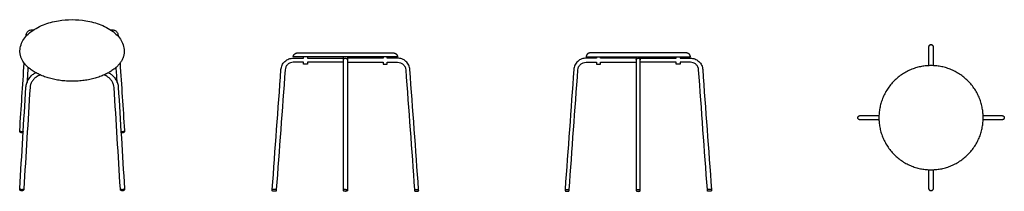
# Model space of a CAD drawing. Header units: millimetres. Extents: x -1680 to 1680, y -293 to 293.
import ezdxf

# ---------------------------------------------------------------- set-up
doc = ezdxf.new("R2010")
doc.units = ezdxf.units.MM
doc.layers.add('Make2D$Visible$Courbes', color=7, linetype='Continuous', true_color=0x000000)

msp = doc.modelspace()

# ---------------------------------------------------------------- linework, layer by layer
at = {"layer": 'Make2D$Visible$Courbes', "color": 18, "lineweight": -3, "true_color": 0x000000}
for points in [[(287.9, 166.7), (287.9, 161.8)], [(301.9, 161.8), (301.9, 166.7)], [(423.9, 166.7), (423.9, 154.8)], [(437.9, 154.8), (437.9, 166.7)], [(559.9, 161.8), (559.9, 166.7)], [(573.9, 166.7), (573.9, 161.8)]]:
    msp.add_lwpolyline(points, dxfattribs=at)
for points, knots in [([(-1624.4, 263.7), (-1616.6, 268.2), (-1608.2, 272.2), (-1599.3, 275.8), (-1583.5, 282), (-1566.2, 286.7), (-1532.9, 292.1), (-1517.2, 293.4), (-1501.4, 293.4), (-1485.6, 293.4), (-1469.9, 292.1), (-1436.5, 286.7), (-1419.2, 282), (-1403.4, 275.8), (-1394.5, 272.2), (-1386.1, 268.2), (-1378.4, 263.7)], [1391.688631, 1391.688631, 1391.688631, 1391.688631, 1423.70932, 1423.70932, 1423.70932, 1480.344456, 1480.344456, 1527.778833, 1527.778833, 1527.778833, 1575.21321, 1575.21321, 1631.848346, 1631.848346, 1631.848346, 1663.869035, 1663.869035, 1663.869035, 1663.869035]), ([(-1679.1, 191.1), (-1678.4, 198.5), (-1676.6, 205.7), (-1670.9, 218.9), (-1667.4, 224.9), (-1663.1, 230.7), (-1653.6, 243.3), (-1640.4, 254.5), (-1624.4, 263.7)], [2368.611097, 2368.611097, 2368.611097, 2368.611097, 2401.962896, 2401.962896, 2431.796373, 2431.796373, 2431.796373, 2498.266838, 2498.266838, 2498.266838, 2498.266838]), ([(-1658.9, 236.7), (-1658.6, 240.9), (-1657.7, 244.8), (-1655.9, 248.2), (-1654.1, 251.6), (-1651.5, 254.4), (-1648.2, 256.3), (-1647.9, 256.5), (-1647.6, 256.7), (-1647.2, 256.9), (-1643.5, 258.7), (-1639.3, 259.3), (-1635, 258.7), (-1634.4, 258.6), (-1633.7, 258.5), (-1633.1, 258.3)], [410.540936, 410.540936, 410.540936, 410.540936, 425.454034, 425.454034, 425.454034, 440.603338, 440.603338, 440.603338, 442.161327, 442.161327, 442.161327, 458.799733, 458.799733, 458.799733, 461.274676, 461.274676, 461.274676, 461.274676]), ([(-1378.4, 263.7), (-1362.4, 254.5), (-1349.1, 243.3), (-1339.6, 230.7), (-1335.3, 224.9), (-1331.8, 218.9), (-1326.2, 205.7), (-1324.3, 198.5), (-1323.6, 191.1)], [1663.869035, 1663.869035, 1663.869035, 1663.869035, 1730.3395, 1730.3395, 1730.3395, 1760.172977, 1760.172977, 1793.524776, 1793.524776, 1793.524776, 1793.524776]), ([(-1369.7, 258.3), (-1369, 258.5), (-1368.4, 258.6), (-1367.8, 258.7), (-1363.5, 259.3), (-1359.3, 258.7), (-1355.5, 256.9), (-1355.2, 256.7), (-1354.9, 256.5), (-1354.5, 256.3), (-1351.2, 254.4), (-1348.6, 251.6), (-1346.8, 248.2), (-1345.1, 244.8), (-1344.1, 240.9), (-1343.8, 236.7)], [12.317983, 12.317983, 12.317983, 12.317983, 14.793957, 14.793957, 14.793957, 31.432099, 31.432099, 31.432099, 32.990063, 32.990063, 32.990063, 48.139126, 48.139126, 48.139126, 63.04734, 63.04734, 63.04734, 63.04734]), ([(1423.2, 201.3), (1423.2, 202.2), (1423.4, 203.1), (1423.7, 203.9), (1424, 204.8), (1424.6, 205.6), (1425.3, 206.3), (1425.9, 206.9), (1426.7, 207.5), (1427.6, 207.8), (1428.4, 208.1), (1429.3, 208.3), (1430.2, 208.3), (1431.1, 208.3), (1432, 208.1), (1432.8, 207.8), (1433.7, 207.5), (1434.5, 206.9), (1435.1, 206.3), (1435.8, 205.6), (1436.4, 204.8), (1436.7, 203.9), (1437, 203.1), (1437.2, 202.2), (1437.2, 201.3)], [0, 0, 0, 0, 2.655516, 2.655516, 2.655516, 5.534499, 5.534499, 5.534499, 8.411614, 8.411614, 8.411614, 11.063102, 11.063102, 11.063102, 13.71459, 13.71459, 13.71459, 16.591706, 16.591706, 16.591706, 19.470688, 19.470688, 19.470688, 22.122729, 22.122729, 22.122729, 22.122729]), ([(1423.2, 136.3), (1423.2, 140.5), (1423.2, 144.7), (1423.2, 148.6), (1423.2, 152.9), (1423.2, 156.8), (1423.2, 160.1), (1423.2, 163.4), (1423.2, 166.1), (1423.2, 168), (1423.2, 169.8), (1423.2, 170.9), (1423.2, 171.2)], [0, 0, 0, 0, 12.699257, 12.699257, 12.699257, 26.366267, 26.366267, 26.366267, 40.033206, 40.033206, 40.033206, 52.732449, 52.732449, 52.732449, 52.732449]), ([(1437.2, 171.2), (1437.2, 170.9), (1437.2, 169.8), (1437.2, 168), (1437.2, 166.1), (1437.2, 163.4), (1437.2, 160.1), (1437.2, 156.8), (1437.2, 152.9), (1437.2, 148.6), (1437.2, 144.7), (1437.2, 140.5), (1437.2, 136.3)], [0, 0, 0, 0, 12.699242, 12.699242, 12.699242, 26.366182, 26.366182, 26.366182, 40.033192, 40.033192, 40.033192, 52.732449, 52.732449, 52.732449, 52.732449]), ([(-788.4, 122.9), (-788, 127.9), (-786.7, 132.9), (-784.6, 137.5), (-782.3, 142.4), (-779.1, 146.9), (-775.1, 150.6), (-771.1, 154.3), (-766.4, 157.2), (-761.3, 159.1), (-756.6, 160.9), (-751.6, 161.8), (-746.5, 161.8)], [1269.61843, 1269.61843, 1269.61843, 1269.61843, 1284.857539, 1284.857539, 1284.857539, 1301.257952, 1301.257952, 1301.257952, 1317.658279, 1317.658279, 1317.658279, 1332.897369, 1332.897369, 1332.897369, 1332.897369]), ([(-746.5, 147.8), (-749.9, 147.8), (-753.2, 147.2), (-756.4, 146), (-759.8, 144.7), (-762.9, 142.8), (-765.6, 140.3), (-768.2, 137.9), (-770.4, 134.9), (-771.9, 131.6), (-773.3, 128.5), (-774.2, 125.2), (-774.4, 121.9)], [377.350998, 377.350998, 377.350998, 377.350998, 387.510391, 387.510391, 387.510391, 398.443942, 398.443942, 398.443942, 409.377551, 409.377551, 409.377551, 419.536957, 419.536957, 419.536957, 419.536957]), ([(-709.5, 141.6), (-710.1, 141.6), (-710.6, 141.6), (-711.3, 141.7), (-711.5, 141.7), (-711.5, 141.7), (-711.5, 141.7), (-711.5, 141.7), (-711.5, 141.7)], [330.668514, 330.668514, 330.668514, 330.668514, 333.435359, 333.435359, 336.202296, 336.202296, 336.202296, 336.20245, 336.20245, 336.20245, 336.20245]), ([(-697.5, 140.8), (-697.5, 140.8), (-697.7, 140.8), (-698.4, 140.8), (-698.9, 140.9), (-699.6, 140.9), (-700.2, 141), (-701, 141), (-702.7, 141.1), (-703.6, 141.2), (-705.4, 141.3), (-706.3, 141.3), (-708, 141.5), (-708.8, 141.5), (-709.5, 141.6)], [314.046763, 314.046763, 314.046763, 314.046763, 316.815141, 316.815141, 319.583423, 319.583423, 319.583423, 322.354739, 322.354739, 325.125964, 325.125964, 327.897193, 327.897193, 330.668514, 330.668514, 330.668514, 330.668514]), ([(-575.5, 122.4), (-575.5, 126.6), (-575.5, 130.7), (-575.5, 134.5), (-575.5, 138.6), (-575.5, 142.4), (-575.5, 145.5), (-575.5, 148.5), (-575.5, 151), (-575.5, 152.6), (-575.5, 154.1), (-575.5, 154.8), (-575.5, 154.8)], [423.755085, 423.755085, 423.755085, 423.755085, 436.462009, 436.462009, 436.462009, 450.137216, 450.137216, 450.137216, 463.812493, 463.812493, 463.812493, 476.487534, 476.487534, 476.487534, 476.487534]), ([(-575.5, 141.2), (-575.5, 141.2), (-575.5, 141.2), (-575.5, 141.2), (-575.5, 141.2), (-575.5, 141.2)], [5.3119917, 5.3119917, 5.3119917, 5.3119917, 5.542541, 5.542541, 5.5439696, 5.5439696, 5.5439696, 5.5439696]), ([(-561.5, 154.8), (-561.5, 154.8), (-561.5, 154.1), (-561.5, 152.6), (-561.5, 151), (-561.5, 148.5), (-561.5, 145.5), (-561.5, 142.4), (-561.5, 138.6), (-561.5, 134.5), (-561.5, 130.7), (-561.5, 126.6), (-561.5, 122.4)], [-476.487534, -476.487534, -476.487534, -476.487534, -463.812493, -463.812493, -463.812493, -450.137216, -450.137216, -450.137216, -436.462009, -436.462009, -436.462009, -423.755085, -423.755085, -423.755085, -423.755085]), ([(-561.5, 141.2), (-561.5, 141.2), (-561.5, 141.2), (-561.5, 141.2), (-561.5, 141.2), (-561.5, 141.2)], [5.3119917, 5.3119917, 5.3119917, 5.3119917, 5.542541, 5.542541, 5.5439696, 5.5439696, 5.5439696, 5.5439696]), ([(-439.5, 140.8), (-439.5, 140.8), (-439.3, 140.8), (-438.6, 140.8), (-438.1, 140.9), (-437.5, 140.9), (-436.8, 141), (-436, 141), (-434.3, 141.1), (-433.4, 141.2), (-431.6, 141.3), (-430.7, 141.3), (-429, 141.5), (-428.2, 141.5), (-427.6, 141.6)], [314.046763, 314.046763, 314.046763, 314.046763, 316.815141, 316.815141, 319.583423, 319.583423, 319.583423, 322.354739, 322.354739, 325.125964, 325.125964, 327.897193, 327.897193, 330.668514, 330.668514, 330.668514, 330.668514]), ([(-427.6, 141.6), (-426.9, 141.6), (-426.4, 141.6), (-425.7, 141.7), (-425.5, 141.7), (-425.5, 141.7), (-425.5, 141.7), (-425.5, 141.7), (-425.5, 141.7)], [330.668514, 330.668514, 330.668514, 330.668514, 333.435359, 333.435359, 336.202296, 336.202296, 336.202296, 336.20245, 336.20245, 336.20245, 336.20245]), ([(-348.6, 122.9), (-349, 127.9), (-350.3, 132.9), (-352.4, 137.5), (-354.7, 142.4), (-357.9, 146.9), (-361.9, 150.6), (-365.9, 154.3), (-370.6, 157.2), (-375.7, 159.1), (-380.4, 160.9), (-385.5, 161.8), (-390.5, 161.8)], [1269.61843, 1269.61843, 1269.61843, 1269.61843, 1284.857539, 1284.857539, 1284.857539, 1301.257952, 1301.257952, 1301.257952, 1317.658279, 1317.658279, 1317.658279, 1332.897369, 1332.897369, 1332.897369, 1332.897369]), ([(-390.5, 147.8), (-387.1, 147.8), (-383.8, 147.2), (-380.6, 146), (-377.2, 144.7), (-374.1, 142.8), (-371.4, 140.3), (-368.8, 137.9), (-366.6, 134.9), (-365.1, 131.6), (-363.7, 128.5), (-362.8, 125.2), (-362.6, 121.9)], [377.350998, 377.350998, 377.350998, 377.350998, 387.510391, 387.510391, 387.510391, 398.443942, 398.443942, 398.443942, 409.377551, 409.377551, 409.377551, 419.536957, 419.536957, 419.536957, 419.536957]), ([(252.9, 161.8), (247.9, 161.8), (242.8, 160.9), (238.1, 159.1), (233, 157.2), (228.3, 154.3), (224.3, 150.6), (220.3, 146.9), (217.1, 142.4), (214.8, 137.5), (212.7, 132.9), (211.4, 127.9), (211, 122.9)], [49.768884, 49.768884, 49.768884, 49.768884, 65.007992, 65.007992, 65.007992, 81.408405, 81.408405, 81.408405, 97.808732, 97.808732, 97.808732, 113.047823, 113.047823, 113.047823, 113.047823]), ([(225, 121.9), (225.2, 125.2), (226.1, 128.5), (227.5, 131.6), (229, 134.9), (231.2, 137.9), (233.9, 140.3), (236.5, 142.8), (239.6, 144.7), (243, 146), (246.2, 147.2), (249.6, 147.8), (252.9, 147.8)], [963.129296, 963.129296, 963.129296, 963.129296, 973.28869, 973.28869, 973.28869, 984.222241, 984.222241, 984.222241, 995.155849, 995.155849, 995.155849, 1005.315255, 1005.315255, 1005.315255, 1005.315255]), ([(287.9, 141.7), (287.9, 141.7), (288.1, 141.7), (288.8, 141.6), (289.3, 141.6), (290, 141.6), (290.6, 141.5), (291.4, 141.5), (293.1, 141.3), (294, 141.3), (295.8, 141.2), (296.8, 141.1), (298.5, 141), (299.2, 141), (299.9, 140.9)], [1046.466037, 1046.466037, 1046.466037, 1046.466037, 1049.234405, 1049.234405, 1052.002835, 1052.002835, 1052.002835, 1054.774156, 1054.774156, 1057.545385, 1057.545385, 1060.31661, 1060.31661, 1063.087927, 1063.087927, 1063.087927, 1063.087927]), ([(299.9, 140.9), (300.5, 140.9), (301, 140.8), (301.7, 140.8), (301.9, 140.8), (301.9, 140.8)], [1063.087927, 1063.087927, 1063.087927, 1063.087927, 1065.854938, 1065.854938, 1068.622045, 1068.622045, 1068.622045, 1068.622045]), ([(423.9, 154.8), (423.9, 154.8), (423.9, 154.1), (423.9, 152.6), (423.9, 151), (423.9, 148.5), (423.9, 145.5), (423.9, 142.4), (423.9, 138.6), (423.9, 134.5), (423.9, 130.7), (423.9, 126.6), (423.9, 122.4)], [21.169368, 21.169368, 21.169368, 21.169368, 33.849878, 33.849878, 33.849878, 47.516817, 47.516817, 47.516817, 61.183828, 61.183828, 61.183828, 73.883085, 73.883085, 73.883085, 73.883085]), ([(437.9, 122.4), (437.9, 126.6), (437.9, 130.7), (437.9, 134.5), (437.9, 138.6), (437.9, 142.4), (437.9, 145.5), (437.9, 148.5), (437.9, 151), (437.9, 152.6), (437.9, 154.1), (437.9, 154.8), (437.9, 154.8)], [921.393256, 921.393256, 921.393256, 921.393256, 934.092514, 934.092514, 934.092514, 947.759524, 947.759524, 947.759524, 961.426463, 961.426463, 961.426463, 974.106974, 974.106974, 974.106974, 974.106974]), ([(562, 140.9), (561.3, 140.9), (560.8, 140.8), (560.1, 140.8), (559.9, 140.8), (559.9, 140.8)], [1063.087927, 1063.087927, 1063.087927, 1063.087927, 1065.854938, 1065.854938, 1068.622045, 1068.622045, 1068.622045, 1068.622045]), ([(573.9, 141.7), (573.9, 141.7), (573.7, 141.7), (573, 141.6), (572.5, 141.6), (571.9, 141.6), (571.2, 141.5), (570.5, 141.5), (568.8, 141.3), (567.8, 141.3), (566, 141.2), (565.1, 141.1), (563.4, 141), (562.6, 141), (562, 140.9)], [1046.466037, 1046.466037, 1046.466037, 1046.466037, 1049.234405, 1049.234405, 1052.002835, 1052.002835, 1052.002835, 1054.774156, 1054.774156, 1057.545385, 1057.545385, 1060.31661, 1060.31661, 1063.087927, 1063.087927, 1063.087927, 1063.087927]), ([(608.9, 161.8), (614, 161.8), (619, 160.9), (623.8, 159.1), (628.8, 157.2), (633.5, 154.3), (637.5, 150.6), (641.5, 146.9), (644.8, 142.4), (647, 137.5), (649.2, 132.9), (650.5, 127.9), (650.8, 122.9)], [49.768884, 49.768884, 49.768884, 49.768884, 65.007992, 65.007992, 65.007992, 81.408405, 81.408405, 81.408405, 97.808732, 97.808732, 97.808732, 113.047823, 113.047823, 113.047823, 113.047823]), ([(636.9, 121.9), (636.6, 125.2), (635.8, 128.5), (634.3, 131.6), (632.8, 134.9), (630.6, 137.9), (628, 140.3), (625.3, 142.8), (622.2, 144.7), (618.8, 146), (615.7, 147.2), (612.3, 147.8), (608.9, 147.8)], [963.129296, 963.129296, 963.129296, 963.129296, 973.28869, 973.28869, 973.28869, 984.222241, 984.222241, 984.222241, 995.155849, 995.155849, 995.155849, 1005.315255, 1005.315255, 1005.315255, 1005.315255]), ([(-1658.9, 62.9), (-1658.7, 67.1), (-1657.8, 71.5), (-1656.4, 75.8), (-1654.8, 80.5), (-1652.7, 85.1), (-1650.1, 89.4), (-1647.5, 93.8), (-1644.4, 97.8), (-1641, 101.2), (-1637.8, 104.5), (-1634.3, 107.2), (-1630.8, 109.2), (-1630.8, 109.3), (-1630.8, 109.3), (-1630.7, 109.3)], [1245.460202, 1245.460202, 1245.460202, 1245.460202, 1259.785665, 1259.785665, 1259.785665, 1275.04022, 1275.04022, 1275.04022, 1290.311483, 1290.311483, 1290.311483, 1304.668523, 1304.668523, 1304.668523, 1304.689245, 1304.689245, 1304.689245, 1304.689245]), ([(-1372, 109.3), (-1372, 109.3), (-1372, 109.3), (-1372, 109.2), (-1368.4, 107.2), (-1365, 104.5), (-1361.8, 101.2), (-1358.4, 97.8), (-1355.3, 93.8), (-1352.7, 89.4), (-1350, 85.1), (-1347.9, 80.5), (-1346.4, 75.8), (-1345, 71.5), (-1344.1, 67.1), (-1343.8, 62.9)], [356.007582, 356.007582, 356.007582, 356.007582, 356.028304, 356.028304, 356.028304, 370.385344, 370.385344, 370.385344, 385.656607, 385.656607, 385.656607, 400.911162, 400.911162, 400.911162, 415.236625, 415.236625, 415.236625, 415.236625]), ([(-1623.7, 97.1), (-1623.8, 97.1), (-1623.8, 97.1), (-1623.8, 97.1), (-1626.1, 95.8), (-1628.6, 93.8), (-1631, 91.4), (-1633.6, 88.8), (-1636, 85.6), (-1638.1, 82.2), (-1640.2, 78.8), (-1641.9, 75.1), (-1643, 71.5), (-1644.1, 68.2), (-1644.8, 64.9), (-1644.9, 62)], [356.007582, 356.007582, 356.007582, 356.007582, 356.023693, 356.023693, 356.023693, 367.097962, 367.097962, 367.097962, 379.171951, 379.171951, 379.171951, 391.258508, 391.258508, 391.258508, 402.382474, 402.382474, 402.382474, 402.382474]), ([(-1357.8, 62), (-1358, 64.9), (-1358.6, 68.2), (-1359.7, 71.5), (-1360.9, 75.1), (-1362.6, 78.8), (-1364.6, 82.2), (-1366.7, 85.6), (-1369.2, 88.8), (-1371.8, 91.4), (-1374.1, 93.8), (-1376.6, 95.8), (-1379, 97.1), (-1379, 97.1), (-1379, 97.1), (-1379, 97.1)], [437.342132, 437.342132, 437.342132, 437.342132, 448.466098, 448.466098, 448.466098, 460.552655, 460.552655, 460.552655, 472.626644, 472.626644, 472.626644, 483.700913, 483.700913, 483.700913, 483.717025, 483.717025, 483.717025, 483.717025]), ([(1217.3, -34.7), (1217.6, -34.7), (1218.7, -34.7), (1220.4, -34.7), (1222.3, -34.7), (1225, -34.7), (1228.4, -34.7), (1231.7, -34.7), (1235.6, -34.7), (1239.8, -34.7), (1243.8, -34.7), (1248, -34.7), (1252.2, -34.7)], [0, 0, 0, 0, 12.699258, 12.699258, 12.699258, 26.366268, 26.366268, 26.366268, 40.033207, 40.033207, 40.033207, 52.732449, 52.732449, 52.732449, 52.732449]), ([(1252.2, -48.7), (1248, -48.7), (1243.8, -48.7), (1239.8, -48.7), (1235.6, -48.7), (1231.7, -48.7), (1228.4, -48.7), (1225, -48.7), (1222.3, -48.7), (1220.4, -48.7), (1218.7, -48.7), (1217.6, -48.7), (1217.3, -48.7)], [0, 0, 0, 0, 12.699242, 12.699242, 12.699242, 26.366181, 26.366181, 26.366181, 40.033191, 40.033191, 40.033191, 52.732449, 52.732449, 52.732449, 52.732449]), ([(1608.2, -34.7), (1612.4, -34.7), (1616.6, -34.7), (1620.6, -34.7), (1624.8, -34.7), (1628.7, -34.7), (1632, -34.7), (1635.3, -34.7), (1638.1, -34.7), (1640, -34.7), (1641.7, -34.7), (1642.8, -34.7), (1643.1, -34.7)], [0, 0, 0, 0, 12.699257, 12.699257, 12.699257, 26.366267, 26.366267, 26.366267, 40.033206, 40.033206, 40.033206, 52.732449, 52.732449, 52.732449, 52.732449]), ([(1643.1, -48.7), (1642.8, -48.7), (1641.7, -48.7), (1640, -48.7), (1638.1, -48.7), (1635.3, -48.7), (1632, -48.7), (1628.7, -48.7), (1624.8, -48.7), (1620.6, -48.7), (1616.6, -48.7), (1612.4, -48.7), (1608.2, -48.7)], [0, 0, 0, 0, 12.699242, 12.699242, 12.699242, 26.366182, 26.366182, 26.366182, 40.033192, 40.033192, 40.033192, 52.732449, 52.732449, 52.732449, 52.732449]), ([(1673.2, -34.7), (1674.1, -34.7), (1675, -34.9), (1675.8, -35.2), (1676.7, -35.6), (1677.5, -36.1), (1678.2, -36.8), (1678.9, -37.5), (1679.4, -38.3), (1679.7, -39.2), (1680.1, -40), (1680.2, -40.8), (1680.2, -41.7), (1680.2, -42.6), (1680.1, -43.5), (1679.7, -44.3), (1679.4, -45.2), (1678.9, -46), (1678.2, -46.7), (1677.5, -47.4), (1676.7, -47.9), (1675.8, -48.2), (1675, -48.6), (1674.1, -48.7), (1673.2, -48.7)], [0.004244, 0.004244, 0.004244, 0.004244, 2.655516, 2.655516, 2.655516, 5.534499, 5.534499, 5.534499, 8.411614, 8.411614, 8.411614, 11.063102, 11.063102, 11.063102, 13.71459, 13.71459, 13.71459, 16.591706, 16.591706, 16.591706, 19.470688, 19.470688, 19.470688, 22.126204, 22.126204, 22.126204, 22.126204]), ([(-1668.9, -92.6), (-1669.2, -92.8), (-1669.5, -92.9), (-1669.8, -93), (-1670.9, -93.5), (-1672.1, -93.7), (-1673.4, -93.6), (-1674.8, -93.6), (-1676.1, -93.2), (-1677.3, -92.5), (-1677.5, -92.5), (-1677.6, -92.4), (-1677.7, -92.3), (-1678.4, -91.9), (-1679, -91.3), (-1679.4, -90.7), (-1679.6, -90.4), (-1679.7, -90.2), (-1679.8, -89.9), (-1680.1, -89.3), (-1680.2, -88.7), (-1680.2, -88), (-1680.2, -87.9), (-1680.2, -87.8), (-1680.2, -87.7)], [5.487558, 5.487558, 5.487558, 5.487558, 6.490404, 6.490404, 6.490404, 10.285973, 10.285973, 10.285973, 14.558355, 14.558355, 14.558355, 15.057921, 15.057921, 15.057921, 17.599387, 17.599387, 17.599387, 18.559817, 18.559817, 18.559817, 20.727007, 20.727007, 20.727007, 21.03966, 21.03966, 21.03966, 21.03966]), ([(-1322.5, -87.7), (-1322.5, -87.8), (-1322.5, -87.9), (-1322.5, -88), (-1322.5, -88.7), (-1322.7, -89.3), (-1322.9, -89.9), (-1323.1, -90.2), (-1323.2, -90.4), (-1323.4, -90.7), (-1323.8, -91.3), (-1324.4, -91.9), (-1325, -92.3), (-1325.2, -92.4), (-1325.3, -92.5), (-1325.4, -92.5), (-1326.6, -93.2), (-1328, -93.6), (-1329.4, -93.6), (-1330.7, -93.7), (-1331.9, -93.5), (-1333, -93), (-1333.3, -92.9), (-1333.6, -92.8), (-1333.8, -92.6)], [3, 3, 3, 3, 3.312653, 3.312653, 3.312653, 5.479843, 5.479843, 5.479843, 6.440273, 6.440273, 6.440273, 8.981738, 8.981738, 8.981738, 9.481305, 9.481305, 9.481305, 13.753686, 13.753686, 13.753686, 17.549256, 17.549256, 17.549256, 18.552102, 18.552102, 18.552102, 18.552102]), ([(1423.2, -254.6), (1423.2, -254.3), (1423.2, -253.3), (1423.2, -251.5), (1423.2, -249.6), (1423.2, -246.9), (1423.2, -243.6), (1423.2, -240.2), (1423.2, -236.3), (1423.2, -232.1), (1423.2, -228.2), (1423.2, -223.9), (1423.2, -219.7)], [0, 0, 0, 0, 12.699258, 12.699258, 12.699258, 26.366268, 26.366268, 26.366268, 40.033207, 40.033207, 40.033207, 52.732449, 52.732449, 52.732449, 52.732449]), ([(1437.2, -219.7), (1437.2, -223.9), (1437.2, -228.2), (1437.2, -232.1), (1437.2, -236.3), (1437.2, -240.2), (1437.2, -243.6), (1437.2, -246.9), (1437.2, -249.6), (1437.2, -251.5), (1437.2, -253.3), (1437.2, -254.3), (1437.2, -254.6)], [0, 0, 0, 0, 12.699242, 12.699242, 12.699242, 26.366181, 26.366181, 26.366181, 40.033191, 40.033191, 40.033191, 52.732449, 52.732449, 52.732449, 52.732449]), ([(-1666.2, -287), (-1666.3, -287.7), (-1666.5, -288.3), (-1666.8, -288.8), (-1666.9, -289.1), (-1667.1, -289.3), (-1667.3, -289.5), (-1667.7, -290), (-1668.2, -290.4), (-1668.7, -290.7), (-1668.8, -290.8), (-1669, -290.9), (-1669.1, -290.9), (-1670.3, -291.6), (-1671.8, -291.8), (-1673.4, -291.7), (-1674.9, -291.7), (-1676.3, -291.3), (-1677.6, -290.6), (-1677.7, -290.5), (-1677.7, -290.5), (-1678, -290.3), (-1678.1, -290.3), (-1678.2, -290.2), (-1678.6, -289.9), (-1679, -289.5), (-1679.3, -289.2), (-1679.5, -288.8), (-1679.7, -288.4), (-1679.9, -288), (-1680.1, -287.5), (-1680.2, -287), (-1680.2, -286.4), (-1680.2, -286.4), (-1680.2, -286.3), (-1680.2, -286.2)], [3, 3, 3, 3, 5.098222, 5.098222, 5.098222, 6.029503, 6.029503, 6.029503, 8.149864, 8.149864, 8.149864, 8.582215, 8.582215, 8.582215, 13.215278, 13.215278, 13.215278, 17.807975, 17.807975, 17.807975, 18.176197, 18.176197, 18.659444, 18.659444, 18.659444, 20.283056, 20.283056, 20.283056, 21.708369, 21.708369, 21.708369, 23.514476, 23.514476, 23.514476, 23.801196, 23.801196, 23.801196, 23.801196]), ([(-1322.5, -286.2), (-1322.5, -286.3), (-1322.5, -286.4), (-1322.5, -286.4), (-1322.5, -287), (-1322.6, -287.5), (-1322.8, -288), (-1323, -288.4), (-1323.2, -288.8), (-1323.5, -289.2), (-1323.8, -289.5), (-1324.2, -289.9), (-1324.5, -290.2), (-1324.7, -290.3), (-1324.8, -290.3), (-1325, -290.5), (-1325.1, -290.5), (-1325.2, -290.6), (-1326.4, -291.3), (-1327.9, -291.7), (-1329.4, -291.7), (-1330.9, -291.8), (-1332.4, -291.6), (-1333.7, -290.9), (-1333.8, -290.9), (-1333.9, -290.8), (-1334, -290.7), (-1334.6, -290.4), (-1335.1, -290), (-1335.5, -289.5), (-1335.7, -289.3), (-1335.8, -289.1), (-1336, -288.8), (-1336.3, -288.3), (-1336.5, -287.7), (-1336.5, -287)], [3, 3, 3, 3, 3.28672, 3.28672, 3.28672, 5.092826, 5.092826, 5.092826, 6.51814, 6.51814, 6.51814, 8.141751, 8.141751, 8.141751, 8.624999, 8.624999, 8.993221, 8.993221, 8.993221, 13.585918, 13.585918, 13.585918, 18.21898, 18.21898, 18.21898, 18.651332, 18.651332, 18.651332, 20.771692, 20.771692, 20.771692, 21.702974, 21.702974, 21.702974, 23.801196, 23.801196, 23.801196, 23.801196]), ([(-568.5, -293.4), (-569.6, -293.4), (-570.7, -293.3), (-571.6, -293.3), (-572.2, -293.2), (-572.4, -293.2), (-573.5, -293), (-574.1, -292.8), (-574.6, -292.2), (-574.9, -291.9), (-575.1, -291.6), (-575.3, -291.2), (-575.4, -290.8), (-575.5, -290.4), (-575.5, -290.1)], [0, 0, 0, 0, 3.407958, 3.407958, 3.407958, 5.621325, 5.621325, 7.791111, 7.791111, 7.791111, 9.058836, 9.058836, 9.058836, 10.214149, 10.214149, 10.214149, 10.214149]), ([(-561.5, -290.1), (-561.5, -290.4), (-561.6, -290.8), (-561.7, -291.2), (-561.9, -291.6), (-562.1, -291.9), (-562.4, -292.2), (-563, -292.8), (-563.5, -293), (-564.6, -293.2), (-564.8, -293.2), (-565.5, -293.3), (-566.3, -293.3), (-567.4, -293.4), (-568.5, -293.4)], [-10.214149, -10.214149, -10.214149, -10.214149, -9.058836, -9.058836, -9.058836, -7.791111, -7.791111, -7.791111, -5.621325, -5.621325, -3.407958, -3.407958, -3.407958, 0, 0, 0, 0]), ([(423.9, -290.1), (423.9, -290.4), (424, -290.8), (424.1, -291.2), (424.3, -291.6), (424.5, -291.9), (424.8, -292.2), (425.4, -292.8), (425.9, -293), (427, -293.2), (427.2, -293.2), (427.9, -293.3), (428.7, -293.3), (429.8, -293.4), (430.9, -293.4)], [487.424021, 487.424021, 487.424021, 487.424021, 488.579335, 488.579335, 488.579335, 489.84706, 489.84706, 489.84706, 492.016845, 492.016845, 494.230213, 494.230213, 494.230213, 497.638171, 497.638171, 497.638171, 497.638171]), ([(430.9, -293.4), (432.1, -293.4), (433.1, -293.3), (434, -293.3), (434.6, -293.2), (434.9, -293.2), (435.9, -293), (436.5, -292.8), (437, -292.2), (437.3, -291.9), (437.6, -291.6), (437.7, -291.2), (437.9, -290.8), (437.9, -290.4), (437.9, -290.1)], [497.638171, 497.638171, 497.638171, 497.638171, 501.046129, 501.046129, 501.046129, 503.259496, 503.259496, 505.429282, 505.429282, 505.429282, 506.697007, 506.697007, 506.697007, 507.85232, 507.85232, 507.85232, 507.85232]), ([(1437.2, -284.8), (1437.2, -285.6), (1437, -286.5), (1436.7, -287.3), (1436.4, -288.2), (1435.8, -289), (1435.1, -289.7), (1434.5, -290.4), (1433.7, -290.9), (1432.8, -291.3), (1432, -291.6), (1431.1, -291.8), (1430.2, -291.8), (1429.3, -291.8), (1428.4, -291.6), (1427.6, -291.3), (1426.7, -290.9), (1425.9, -290.4), (1425.3, -289.7), (1424.6, -289), (1424, -288.2), (1423.7, -287.3), (1423.4, -286.5), (1423.2, -285.6), (1423.2, -284.8)], [0, 0, 0, 0, 2.655516, 2.655516, 2.655516, 5.534499, 5.534499, 5.534499, 8.411614, 8.411614, 8.411614, 11.063102, 11.063102, 11.063102, 13.71459, 13.71459, 13.71459, 16.591706, 16.591706, 16.591706, 19.470688, 19.470688, 19.470688, 22.126204, 22.126204, 22.126204, 22.126204])]:
    msp.add_open_spline(points, degree=3, knots=knots, dxfattribs=at)
for points, degree in [([(-1659, 235.8), (-1659, 236.1), (-1658.9, 236.4), (-1658.9, 236.7)], 3), ([(-1343.8, 236.7), (-1343.8, 236.4), (-1343.8, 236.1), (-1343.8, 235.8)], 3), ([(1423.2, 171.2), (1423.2, 181.2), (1423.2, 191.1), (1423.2, 201.1)], 3), ([(1437.2, 201.1), (1437.2, 191.1), (1437.2, 181.2), (1437.2, 171.2)], 3), ([(-1680.1, -85.4), (-1675, -8.6), (-1670, 68.2), (-1664.9, 145)], 3), ([(-1337.8, 145), (-1332.8, 68.2), (-1327.7, -8.6), (-1322.7, -85.4)], 3), ([(-746.5, 161.8), (-734.8, 161.8), (-723.2, 161.8), (-711.5, 161.8)], 3), ([(-711.5, 147.8), (-723.2, 147.8), (-734.8, 147.8), (-746.5, 147.8)], 3), ([(-711.5, 161.8), (-711.5, 164.2), (-711.5, 166.5)], 2), ([(-711.5, 141.7), (-711.5, 144.8), (-711.5, 147.8)], 2), ([(-697.5, 166.5), (-697.5, 164.2), (-697.5, 161.8)], 2), ([(-697.5, 161.8), (-656.8, 161.8), (-616.2, 161.8), (-575.5, 161.8)], 3), ([(-575.5, 147.8), (-616.2, 147.8), (-656.8, 147.8), (-697.5, 147.8)], 3), ([(-697.5, 147.8), (-697.5, 144.3), (-697.5, 140.8)], 2), ([(-575.5, 154.8), (-575.5, 160.7), (-575.5, 166.5)], 2), ([(-561.5, 166.5), (-561.5, 160.7), (-561.5, 154.8)], 2), ([(-439.5, 161.8), (-480.2, 161.8), (-520.8, 161.8), (-561.5, 161.8)], 3), ([(-561.5, 147.8), (-520.8, 147.8), (-480.2, 147.8), (-439.5, 147.8)], 3), ([(-439.5, 166.5), (-439.5, 164.2), (-439.5, 161.8)], 2), ([(-439.5, 161.8), (-439.5, 161.8), (-439.5, 161.8), (-439.5, 161.8)], 3), ([(-439.5, 147.8), (-439.5, 144.3), (-439.5, 140.8)], 2), ([(-425.5, 161.8), (-425.5, 164.2), (-425.5, 166.5)], 2), ([(-390.5, 161.8), (-402.2, 161.8), (-413.8, 161.8), (-425.5, 161.8)], 3), ([(-425.5, 141.7), (-425.5, 144.8), (-425.5, 147.8)], 2), ([(-425.5, 147.8), (-413.8, 147.8), (-402.2, 147.8), (-390.5, 147.8)], 3), ([(287.9, 161.8), (276.3, 161.8), (264.6, 161.8), (252.9, 161.8)], 3), ([(252.9, 147.8), (264.6, 147.8), (276.3, 147.8), (287.9, 147.8)], 3), ([(287.9, 147.8), (287.9, 144.8), (287.9, 141.7)], 2), ([(423.9, 161.8), (383.3, 161.8), (342.6, 161.8), (301.9, 161.8)], 3), ([(301.9, 140.8), (301.9, 144.3), (301.9, 147.8)], 2), ([(301.9, 147.8), (342.6, 147.8), (383.3, 147.8), (423.9, 147.8)], 3), ([(437.9, 161.8), (478.6, 161.8), (519.3, 161.8), (559.9, 161.8)], 3), ([(559.9, 147.8), (519.3, 147.8), (478.6, 147.8), (437.9, 147.8)], 3), ([(559.9, 140.8), (559.9, 144.3), (559.9, 147.8)], 2), ([(573.9, 161.8), (585.6, 161.8), (597.3, 161.8), (608.9, 161.8)], 3), ([(608.9, 147.8), (597.3, 147.8), (585.6, 147.8), (573.9, 147.8)], 3), ([(573.9, 147.8), (573.9, 144.8), (573.9, 141.7)], 2), ([(1423.2, 136.1), (1423.2, 136.2), (1423.2, 136.2), (1423.2, 136.3)], 3), ([(1437.2, 136.3), (1437.2, 136.2), (1437.2, 136.2), (1437.2, 136.1)], 3), ([(-1651.9, 130.6), (-1653, 113.4), (-1654.1, 96.2), (-1655.2, 79)], 3), ([(-1630.7, 109.3), (-1629.1, 110.2), (-1627.5, 111.1), (-1625.9, 112.1)], 3), ([(-1610.9, 104.5), (-1615.2, 102.1), (-1619.5, 99.6), (-1623.7, 97.1)], 3), ([(-1379, 97.1), (-1383.3, 99.6), (-1387.5, 102.1), (-1391.8, 104.5)], 3), ([(-1376.9, 112.1), (-1375.3, 111.1), (-1373.6, 110.2), (-1372, 109.3)], 3), ([(-1347.5, 79), (-1348.6, 96.2), (-1349.8, 113.4), (-1350.9, 130.6)], 3), ([(-818.3, -286.6), (-808.3, -150.1), (-798.4, -13.6), (-788.4, 122.9)], 3), ([(-774.4, 121.9), (-784.4, -14.6), (-794.4, -151.1), (-804.4, -287.6)], 3), ([(-575.5, -287.1), (-575.5, -150.6), (-575.5, -14.1), (-575.5, 122.4)], 3), ([(-561.5, 122.4), (-561.5, -14.1), (-561.5, -150.6), (-561.5, -287.1)], 3), ([(-362.6, 121.9), (-352.6, -14.6), (-342.6, -151.1), (-332.7, -287.6)], 3), ([(-318.7, -286.6), (-328.7, -150.1), (-338.6, -13.6), (-348.6, 122.9)], 3), ([(211, 122.9), (201.1, -13.6), (191.1, -150.1), (181.1, -286.6)], 3), ([(195.1, -287.6), (205.1, -151.1), (215, -14.6), (225, 121.9)], 3), ([(423.9, 122.4), (423.9, -14.1), (423.9, -150.6), (423.9, -287.1)], 3), ([(437.9, -287.1), (437.9, -150.6), (437.9, -14.1), (437.9, 122.4)], 3), ([(666.8, -287.6), (656.8, -151.1), (646.8, -14.6), (636.9, 121.9)], 3), ([(650.8, 122.9), (660.8, -13.6), (670.8, -150.1), (680.7, -286.6)], 3), ([(-1680.1, -283.6), (-1673, -168.1), (-1666, -52.6), (-1658.9, 62.9)], 3), ([(-1644.9, 62), (-1652, -53.5), (-1659, -169), (-1666.1, -284.5)], 3), ([(-1336.7, -284.5), (-1343.7, -169), (-1350.8, -53.5), (-1357.8, 62)], 3), ([(-1343.8, 62.9), (-1336.8, -52.6), (-1329.7, -168.1), (-1322.7, -283.7)], 3), ([(1187.4, -34.7), (1197.3, -34.7), (1207.3, -34.7), (1217.3, -34.7)], 3), ([(1217.3, -48.7), (1207.3, -48.7), (1197.3, -48.7), (1187.4, -48.7)], 3), ([(1252.2, -34.7), (1252.2, -34.7), (1252.3, -34.7), (1252.3, -34.7)], 3), ([(1252.3, -48.7), (1252.3, -48.7), (1252.2, -48.7), (1252.2, -48.7)], 3), ([(1608.1, -34.7), (1608.1, -34.7), (1608.2, -34.7), (1608.2, -34.7)], 3), ([(1608.2, -48.7), (1608.2, -48.7), (1608.1, -48.7), (1608.1, -48.7)], 3), ([(1643.1, -34.7), (1653.1, -34.7), (1663, -34.7), (1673, -34.7)], 3), ([(1673, -48.7), (1663, -48.7), (1653.1, -48.7), (1643.1, -48.7)], 3), ([(-1680.2, -87.7), (-1680.1, -86.5), (-1680.1, -85.4)], 2), ([(-1668.4, -92.3), (-1668.6, -92.4), (-1668.7, -92.5), (-1668.9, -92.6)], 3), ([(-1333.8, -92.6), (-1334, -92.5), (-1334.2, -92.4), (-1334.4, -92.3)], 3), ([(-1322.7, -85.4), (-1322.6, -86.5), (-1322.5, -87.7)], 2), ([(1423.2, -219.7), (1423.2, -219.7), (1423.2, -219.6), (1423.2, -219.6)], 3), ([(1437.2, -219.6), (1437.2, -219.6), (1437.2, -219.7), (1437.2, -219.7)], 3), ([(1423.2, -284.6), (1423.2, -274.6), (1423.2, -264.6), (1423.2, -254.6)], 3), ([(1437.2, -254.6), (1437.2, -264.6), (1437.2, -274.6), (1437.2, -284.6)], 3), ([(-1680.2, -286.2), (-1680.1, -285), (-1680.1, -283.7)], 2), ([(-1666.1, -284.5), (-1666.2, -285.8), (-1666.2, -287)], 2), ([(-1336.5, -287), (-1336.6, -285.8), (-1336.7, -284.5)], 2), ([(-1322.7, -283.7), (-1322.6, -285), (-1322.5, -286.2)], 2), ([(-818.5, -289.6), (-818.4, -288.1), (-818.3, -286.6)], 2), ([(-804.4, -287.6), (-804.5, -289.1), (-804.6, -290.6)], 2), ([(-575.5, -287.1), (-575.5, -287.1), (-575.5, -287.1), (-575.5, -287.1)], 3), ([(-575.5, -290.1), (-575.5, -288.6), (-575.5, -287.1)], 2), ([(-561.5, -287.1), (-561.5, -287.1), (-561.5, -287.1), (-561.5, -287.1)], 3), ([(-561.5, -287.1), (-561.5, -288.6), (-561.5, -290.1)], 2), ([(-332.7, -287.6), (-332.6, -289.1), (-332.4, -290.6)], 2), ([(-318.5, -289.6), (-318.6, -288.1), (-318.7, -286.6)], 2), ([(181.1, -286.6), (181, -288.1), (180.9, -289.6)], 2), ([(194.9, -290.6), (195, -289.1), (195.1, -287.6)], 2), ([(423.9, -287.1), (423.9, -288.6), (423.9, -290.1)], 2), ([(437.9, -290.1), (437.9, -288.6), (437.9, -287.1)], 2), ([(667, -290.6), (666.9, -289.1), (666.8, -287.6)], 2), ([(680.7, -286.6), (680.8, -288.1), (681, -289.6)], 2)]:
    msp.add_open_spline(points, degree=degree, dxfattribs=at)
for points, weights, degree, knots in [([(1423.2, 201.1), (1423.2, 208.1), (1430.2, 208.1), (1437.2, 208.1), (1437.2, 201.1)], [1, 0.707106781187, 1, 0.707106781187, 1], 2, [-10.995574, -10.995574, -10.995574, 0, 0, 10.995574, 10.995574, 10.995574]), ([(-1323.6, 191.1), (-1319.3, 145.3), (-1375.5, 112.9), (-1501.4, 40.2), (-1627.2, 112.9)], [0.854181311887, 0.843963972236, 1, 0.707106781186, 1], 2, [1793.524776, 1793.524776, 1793.524776, 1941.852956, 1941.852956, 2220.277872, 2220.277872, 2220.277872]), ([(-746.5, 166.5), (-746.1, 172.4), (-741.7, 176.2), (-737.7, 179.6), (-732.5, 179.6)], [1, 0.923872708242, 1, 0.931439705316, 0.986370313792], 2, [835.274749, 835.274749, 835.274749, 846.873314, 846.873314, 857.234129, 857.234129, 857.234129]), ([(-732.5, 179.6), (-732.5, 179.6), (-732.5, 179.6), (-732.5, 179.6), (-732.5, 179.6), (-732.4, 179.6), (-732.4, 179.6), (-732.1, 179.6), (-731.8, 179.6), (-730.9, 179.6), (-730.4, 179.6), (-727.9, 179.6), (-724.9, 179.6), (-712.8, 179.6), (-700.4, 179.6), (-684.5, 179.6), (-652.5, 179.6), (-611.4, 179.6), (-568.5, 179.6)], [1, 1, 1, 1, 1, 1, 1, 1, 1, 1, 1, 1, 1, 1, 1, 1, 1, 1.05719095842, 1.17157287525], 3, [857.234129, 857.234129, 857.234129, 857.234129, 859.079024, 859.079024, 861.538867, 861.538867, 866.458929, 866.458929, 876.527552, 876.527552, 886.812766, 886.812766, 918.868447, 918.868447, 986.591616, 986.591616, 986.591616, 1118.766663, 1118.766663, 1118.766663, 1118.766663]), ([(-568.5, 179.6), (-525.7, 179.6), (-484.5, 179.6), (-452.5, 179.6), (-436.7, 179.6), (-424.2, 179.6), (-412.1, 179.6), (-409.1, 179.6), (-406.6, 179.6), (-406.1, 179.6), (-405.3, 179.6), (-405, 179.6), (-404.7, 179.6), (-404.6, 179.6), (-404.5, 179.6), (-404.5, 179.6), (-404.5, 179.6), (-404.5, 179.6), (-404.5, 179.6)], [1.17157287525, 1.05719095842, 1, 1, 1, 1, 1, 1, 1, 1, 1, 1, 1, 1, 1, 1, 1, 1, 1], 3, [1118.766663, 1118.766663, 1118.766663, 1118.766663, 1250.941711, 1250.941711, 1250.941711, 1318.66488, 1318.66488, 1350.720561, 1350.720561, 1361.005775, 1361.005775, 1371.074398, 1371.074398, 1375.99446, 1375.99446, 1378.454303, 1378.454303, 1380.299197, 1380.299197, 1380.299197, 1380.299197]), ([(-404.5, 179.6), (-399.3, 179.6), (-395.4, 176.2), (-391, 172.4), (-390.5, 166.5)], [0.986370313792, 0.931439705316, 1, 0.923872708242, 1], 2, [1380.299197, 1380.299197, 1380.299197, 1390.660013, 1390.660013, 1402.258578, 1402.258578, 1402.258578]), ([(266.9, 179.6), (261.7, 179.6), (257.8, 176.2), (253.4, 172.4), (252.9, 166.7)], [0.986370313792, 0.931439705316, 1, 0.923872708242, 1], 2, [260.310129, 260.310129, 260.310129, 270.670945, 270.670945, 282.269509, 282.269509, 282.269509]), ([(430.9, 179.6), (388.1, 179.6), (347, 179.6), (314.9, 179.6), (299.1, 179.6), (286.7, 179.6), (274.5, 179.6), (271.6, 179.6), (269, 179.6), (268.5, 179.6), (267.7, 179.6), (267.4, 179.6), (267.1, 179.6), (267, 179.6), (266.9, 179.6), (266.9, 179.6), (266.9, 179.6), (266.9, 179.6), (266.9, 179.6)], [0.986370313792, 0.890069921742, 0.841919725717, 0.841919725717, 0.841919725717, 0.841919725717, 0.841919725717, 0.841919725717, 0.841919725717, 0.841919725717, 0.841919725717, 0.841919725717, 0.841919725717, 0.841919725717, 0.841919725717, 0.841919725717, 0.841919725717, 0.841919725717, 0.841919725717], 3, [0, 0, 0, 0, 132.175048, 132.175048, 132.175048, 199.578571, 199.578571, 231.482952, 231.482952, 241.719621, 241.719621, 251.740722, 251.740722, 256.637561, 256.637561, 259.085896, 259.085896, 260.310129, 260.310129, 260.310129, 260.310129]), ([(595, 179.6), (595, 179.6), (595, 179.6), (594.9, 179.6), (594.9, 179.6), (594.8, 179.6), (594.8, 179.6), (594.5, 179.6), (594.2, 179.6), (593.4, 179.6), (592.9, 179.6), (590.3, 179.6), (587.4, 179.6), (575.2, 179.6), (562.8, 179.6), (546.9, 179.6), (514.9, 179.6), (473.8, 179.6), (430.9, 179.6)], [0.841919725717, 0.841919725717, 0.841919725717, 0.841919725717, 0.841919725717, 0.841919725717, 0.841919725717, 0.841919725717, 0.841919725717, 0.841919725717, 0.841919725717, 0.841919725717, 0.841919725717, 0.841919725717, 0.841919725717, 0.841919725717, 0.841919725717, 0.890069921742, 0.986370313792], 3, [-260.310129, -260.310129, -260.310129, -260.310129, -259.085896, -259.085896, -256.637561, -256.637561, -251.740722, -251.740722, -241.719621, -241.719621, -231.482952, -231.482952, -199.578571, -199.578571, -132.175048, -132.175048, -132.175048, 0, 0, 0, 0]), ([(608.9, 166.7), (608.5, 172.4), (604.1, 176.2), (600.1, 179.6), (595, 179.6)], [1, 0.923872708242, 1, 0.931439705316, 0.986370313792], 2, [-282.269509, -282.269509, -282.269509, -270.670945, -270.670945, -260.310129, -260.310129, -260.310129]), ([(-575.5, 156.5), (-575, 158.4), (-573.7, 159.8), (-571.6, 161.8), (-568.5, 161.8)], [0.918640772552, 0.853553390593, 0.853553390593, 0.853553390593, 1], 2, [1.734591, 1.734591, 1.734591, 5.552386, 5.552386, 11.192594, 11.192594, 11.192594]), ([(-568.5, 161.8), (-565.4, 161.8), (-563.4, 159.8), (-562, 158.4), (-561.5, 156.5)], [1, 0.853553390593, 0.853553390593, 0.853553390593, 0.918640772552], 2, [11.192594, 11.192594, 11.192594, 16.832802, 16.832802, 20.650598, 20.650598, 20.650598]), ([(423.9, 156.5), (424.4, 158.4), (425.8, 159.8), (427.8, 161.8), (430.9, 161.8)], [0.918640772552, 0.853553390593, 0.853553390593, 0.853553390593, 1], 2, [1.734591, 1.734591, 1.734591, 5.552386, 5.552386, 11.192594, 11.192594, 11.192594]), ([(430.9, 161.8), (434, 161.8), (436.1, 159.8), (437.5, 158.4), (437.9, 156.5)], [1, 0.853553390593, 0.853553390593, 0.853553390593, 0.918640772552], 2, [11.192594, 11.192594, 11.192594, 16.832802, 16.832802, 20.650598, 20.650598, 20.650598]), ([(1608.2, -41.7), (1608.2, 136.3), (1430.2, 136.3), (1252.2, 136.3), (1252.2, -41.7)], [1, 0.707106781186, 1, 0.707106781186, 1], 2, [-556.849833, -556.849833, -556.849833, -278.424916, -278.424916, 0, 0, 0]), ([(1187.4, -48.7), (1187.4, -48.7), (1187.4, -48.7), (1180.4, -48.7), (1180.4, -41.7), (1180.4, -34.7), (1187.4, -34.7), (1187.4, -34.7), (1187.4, -34.7)], [0.999983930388, 0.999991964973, 1, 0.707106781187, 1, 0.707106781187, 1, 0.99985431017, 0.999708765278], 2, [-10.995876, -10.995876, -10.995876, -10.995574, -10.995574, 0, 0, 10.995574, 10.995574, 11.001044, 11.001044, 11.001044]), ([(1252.2, -41.7), (1252.2, -219.7), (1430.2, -219.7), (1608.2, -219.7), (1608.2, -41.7)], [1, 0.707106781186, 1, 0.707106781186, 1], 2, [-1113.699666, -1113.699666, -1113.699666, -835.274749, -835.274749, -556.849833, -556.849833, -556.849833]), ([(1673, -34.7), (1680, -34.7), (1680, -41.7), (1680, -48.7), (1673, -48.7)], [1, 0.707106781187, 1, 0.707106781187, 1], 2, [-10.995574, -10.995574, -10.995574, 0, 0, 10.995574, 10.995574, 10.995574]), ([(-1668.1, -89.1), (-1673.1, -91.9), (-1678, -88.7), (-1680.2, -87.2), (-1680.1, -85.4)], [1, 0.707106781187, 1, 0.846618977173, 0.853881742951], 2, [-21.991149, -21.991149, -21.991149, -10.995574, -10.995574, -5.237461, -5.237461, -5.237461]), ([(-1322.7, -85.4), (-1322.6, -87.2), (-1324.7, -88.7), (-1329.7, -91.9), (-1334.6, -89.1)], [0.853881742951, 0.846618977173, 1, 0.707106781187, 1], 2, [410.540936, 410.540936, 410.540936, 416.29905, 416.29905, 427.294624, 427.294624, 427.294624]), ([(-1666.1, -284.5), (-1666.2, -286), (-1668.1, -286.9), (-1673.1, -289.4), (-1678, -286.5), (-1680.2, -285.3), (-1680.1, -283.6)], [0.853806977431, 0.859647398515, 1, 0.707106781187, 1, 0.847447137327, 0.853807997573], 2, [812.92341, 812.92341, 812.92341, 818.193439, 818.193439, 829.191137, 829.191137, 834.919266, 834.919266, 834.919266]), ([(-1680.1, -283.7), (-1680.1, -285.3), (-1678, -286.5), (-1673.1, -289.4), (-1668.1, -286.9), (-1668.1, -286.9), (-1668.1, -286.9)], [0.853574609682, 0.851790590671, 1, 0.707106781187, 1, 0.99706911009, 0.99419687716], 2, [26.699053, 26.699053, 26.699053, 32.263018, 32.263018, 43.258592, 43.258592, 43.368621, 43.368621, 43.368621]), ([(-1322.7, -283.7), (-1322.6, -285.3), (-1324.7, -286.5), (-1329.7, -289.4), (-1334.6, -286.9), (-1336.6, -286), (-1336.7, -284.5)], [0.853797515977, 0.847574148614, 1, 0.707106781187, 1, 0.859769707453, 0.853817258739], 2, [825.777561, 825.777561, 825.777561, 831.499816, 831.499816, 842.49539, 842.49539, 847.759809, 847.759809, 847.759809]), ([(-815.8, -292.8), (-817, -292.7), (-817.8, -291.7), (-818.2, -291.3), (-818.4, -290.7), (-818.6, -290.1), (-818.5, -289.6)], [1, 0.853553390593, 0.853553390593, 0.853553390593, 0.890165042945, 0.926776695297, 1], 2, [851.20511, 851.20511, 851.20511, 853.690392, 853.690392, 854.933032, 854.933032, 856.077494, 856.077494, 856.077494]), ([(-804.3, -287.6), (-804.3, -287.6), (-811.3, -287.1), (-818.3, -286.6), (-818.3, -286.6)], [1, 0.707106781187, 1, 0.707106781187, 1], 2, [-21.991149, -21.991149, -21.991149, -10.995574, -10.995574, 0, 0, 0]), ([(-807.8, -293.3), (-807.8, -293.3), (-808.9, -293.3), (-810.1, -293.2), (-811.8, -293.1), (-813.4, -292.9), (-814.6, -292.9), (-815.8, -292.8), (-815.8, -292.8)], [1, 0.853553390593, 0.853553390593, 0.853553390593, 1, 0.853553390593, 0.853553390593, 0.853553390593, 1], 2, [837.950276, 837.950276, 837.950276, 841.263985, 841.263985, 844.577693, 844.577693, 847.891402, 847.891402, 851.20511, 851.20511, 851.20511]), ([(-804.6, -290.6), (-804.6, -291.1), (-804.9, -291.7), (-805.1, -292.2), (-805.6, -292.6), (-806.5, -293.4), (-807.8, -293.3)], [1, 0.926776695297, 0.890165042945, 0.853553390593, 0.853553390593, 0.853553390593, 1], 2, [833.077893, 833.077893, 833.077893, 834.222354, 834.222354, 835.464995, 835.464995, 837.950276, 837.950276, 837.950276]), ([(-332.7, -287.6), (-332.7, -287.6), (-325.7, -287.1), (-318.7, -286.6), (-318.7, -286.6)], [1, 0.707106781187, 1, 0.707106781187, 1], 2, [-21.991149, -21.991149, -21.991149, -10.995574, -10.995574, 0, 0, 0]), ([(-332.4, -290.6), (-332.4, -291.1), (-332.2, -291.7), (-331.9, -292.2), (-331.4, -292.6), (-330.5, -293.4), (-329.2, -293.3)], [1, 0.926776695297, 0.890165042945, 0.853553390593, 0.853553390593, 0.853553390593, 1], 2, [833.077893, 833.077893, 833.077893, 834.222354, 834.222354, 835.464995, 835.464995, 837.950276, 837.950276, 837.950276]), ([(-329.2, -293.3), (-329.2, -293.3), (-328.1, -293.3), (-326.9, -293.2), (-325.2, -293.1), (-323.6, -292.9), (-322.4, -292.9), (-321.3, -292.8), (-321.3, -292.8)], [1, 0.853553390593, 0.853553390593, 0.853553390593, 1, 0.853553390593, 0.853553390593, 0.853553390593, 1], 2, [837.950276, 837.950276, 837.950276, 841.263985, 841.263985, 844.577693, 844.577693, 847.891402, 847.891402, 851.20511, 851.20511, 851.20511]), ([(-321.3, -292.8), (-320, -292.7), (-319.2, -291.7), (-318.8, -291.3), (-318.6, -290.7), (-318.4, -290.1), (-318.5, -289.6)], [1, 0.853553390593, 0.853553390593, 0.853553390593, 0.890165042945, 0.926776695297, 1], 2, [851.20511, 851.20511, 851.20511, 853.690392, 853.690392, 854.933032, 854.933032, 856.077494, 856.077494, 856.077494]), ([(180.9, -289.6), (180.9, -290.1), (181, -290.7), (181.2, -291.3), (181.6, -291.7), (182, -292.2), (182.5, -292.4)], [1, 0.926776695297, 0.890165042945, 0.853553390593, 0.853553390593, 0.853553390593, 0.886342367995], 2, [526.588759, 526.588759, 526.588759, 527.73322, 527.73322, 528.975861, 528.975861, 530.151841, 530.151841, 530.151841]), ([(181.1, -286.6), (181.1, -286.6), (188.1, -287.1), (195.1, -287.6), (195.1, -287.6)], [1, 0.707106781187, 1, 0.707106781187, 1], 2, [0, 0, 0, 10.995574, 10.995574, 21.991149, 21.991149, 21.991149]), ([(183.7, -292.8), (183.7, -292.8), (184.8, -292.9), (186, -292.9), (187.7, -293.1), (189.3, -293.2), (190.5, -293.3), (191.7, -293.3), (191.7, -293.3)], [1, 0.853553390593, 0.853553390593, 0.853553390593, 1, 0.853553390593, 0.853553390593, 0.853553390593, 1], 2, [531.461142, 531.461142, 531.461142, 534.774851, 534.774851, 538.088559, 538.088559, 541.402268, 541.402268, 544.715976, 544.715976, 544.715976]), ([(191.7, -293.3), (192.9, -293.4), (193.8, -292.6), (194.3, -292.2), (194.6, -291.7), (194.8, -291.1), (194.9, -290.6)], [1, 0.853553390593, 0.853553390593, 0.853553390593, 0.890165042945, 0.926776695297, 1], 2, [544.715976, 544.715976, 544.715976, 547.201258, 547.201258, 548.443898, 548.443898, 549.58836, 549.58836, 549.58836]), ([(680.7, -286.6), (680.7, -286.6), (673.8, -287.1), (666.8, -287.6), (666.8, -287.6)], [1, 0.707106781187, 1, 0.707106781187, 1], 2, [0, 0, 0, 10.995574, 10.995574, 21.991149, 21.991149, 21.991149]), ([(670.2, -293.3), (669, -293.4), (668, -292.6), (667.5, -292.2), (667.3, -291.7), (667, -291.1), (667, -290.6)], [1, 0.853553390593, 0.853553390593, 0.853553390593, 0.890165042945, 0.926776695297, 1], 2, [544.715976, 544.715976, 544.715976, 547.201258, 547.201258, 548.443898, 548.443898, 549.58836, 549.58836, 549.58836]), ([(678.2, -292.8), (678.2, -292.8), (677, -292.9), (675.8, -292.9), (674.2, -293.1), (672.5, -293.2), (671.4, -293.3), (670.2, -293.3), (670.2, -293.3)], [1, 0.853553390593, 0.853553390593, 0.853553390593, 1, 0.853553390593, 0.853553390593, 0.853553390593, 1], 2, [531.461142, 531.461142, 531.461142, 534.774851, 534.774851, 538.088559, 538.088559, 541.402268, 541.402268, 544.715976, 544.715976, 544.715976]), ([(681, -289.6), (681, -290.1), (680.8, -290.7), (680.6, -291.3), (680.2, -291.7), (679.8, -292.2), (679.3, -292.4)], [1, 0.926776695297, 0.890165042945, 0.853553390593, 0.853553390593, 0.853553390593, 0.886342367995], 2, [526.588759, 526.588759, 526.588759, 527.73322, 527.73322, 528.975861, 528.975861, 530.151841, 530.151841, 530.151841]), ([(1437.2, -284.6), (1437.2, -291.5), (1430.2, -291.5), (1423.2, -291.5), (1423.2, -284.6), (1423.2, -284.5), (1423.2, -284.5)], [0.999980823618, 0.707116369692, 1, 0.707106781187, 1, 0.99985431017, 0.999708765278], 2, [-10.995214, -10.995214, -10.995214, 0, 0, 10.995574, 10.995574, 11.001044, 11.001044, 11.001044])]:
    msp.add_rational_spline(points, weights, degree=degree, knots=knots, dxfattribs=at)
for points, weights in [([(-1627.2, 112.9), (-1683.4, 145.3), (-1679.1, 191.1)], [1, 0.843958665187, 0.854182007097]), ([(-568.5, 166.5), (-746.5, 166.5), (-746.5, 166.5)], [1, 0.707106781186, 1]), ([(-390.5, 166.5), (-390.5, 166.5), (-568.5, 166.5)], [1, 0.707106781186, 1]), ([(252.9, 166.7), (252.9, 166.7), (430.9, 166.7)], [1, 0.707108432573, 0.999996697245]), ([(430.9, 166.7), (608.9, 166.7), (608.9, 166.7)], [0.999996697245, 0.707108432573, 1]), ([(-1336.4, -285.3), (-1336.4, -285.3), (-1336.4, -285.3)], [0.86842834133, 0.868400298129, 0.868372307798]), ([(-568.5, -286.6), (-575.5, -286.6), (-575.5, -287.1)], [0.998211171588, 0.708003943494, 1]), ([(-575.5, -287.1), (-575.5, -287.1), (-575.5, -287.1)], [0.985142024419, 0.991329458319, 0.997807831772]), ([(-568.5, -286.6), (-561.5, -286.6), (-561.5, -287.1)], [0.998211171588, 0.708003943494, 1]), ([(-561.5, -287.1), (-561.5, -287.1), (-561.5, -287.1)], [0.985142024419, 0.991329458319, 0.997807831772]), ([(182.5, -292.4), (183.1, -292.7), (183.7, -292.8)], [0.886342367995, 0.922848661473, 1]), ([(423.9, -287.1), (424.2, -286.6), (430.9, -286.6)], [0.985142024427, 0.714734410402, 1]), ([(423.9, -287.1), (423.9, -287.1), (423.9, -287.1)], [0.997807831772, 0.991329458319, 0.985142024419]), ([(430.9, -286.6), (437.7, -286.6), (437.9, -287.1)], [1, 0.714734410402, 0.985142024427]), ([(437.9, -287.1), (437.9, -287.1), (437.9, -287.1)], [0.985142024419, 0.991329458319, 0.997807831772]), ([(679.3, -292.4), (678.8, -292.7), (678.2, -292.8)], [0.886342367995, 0.922848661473, 1])]:
    msp.add_rational_spline(points, weights, degree=2, dxfattribs=at)

doc.saveas('drawing.dxf')
